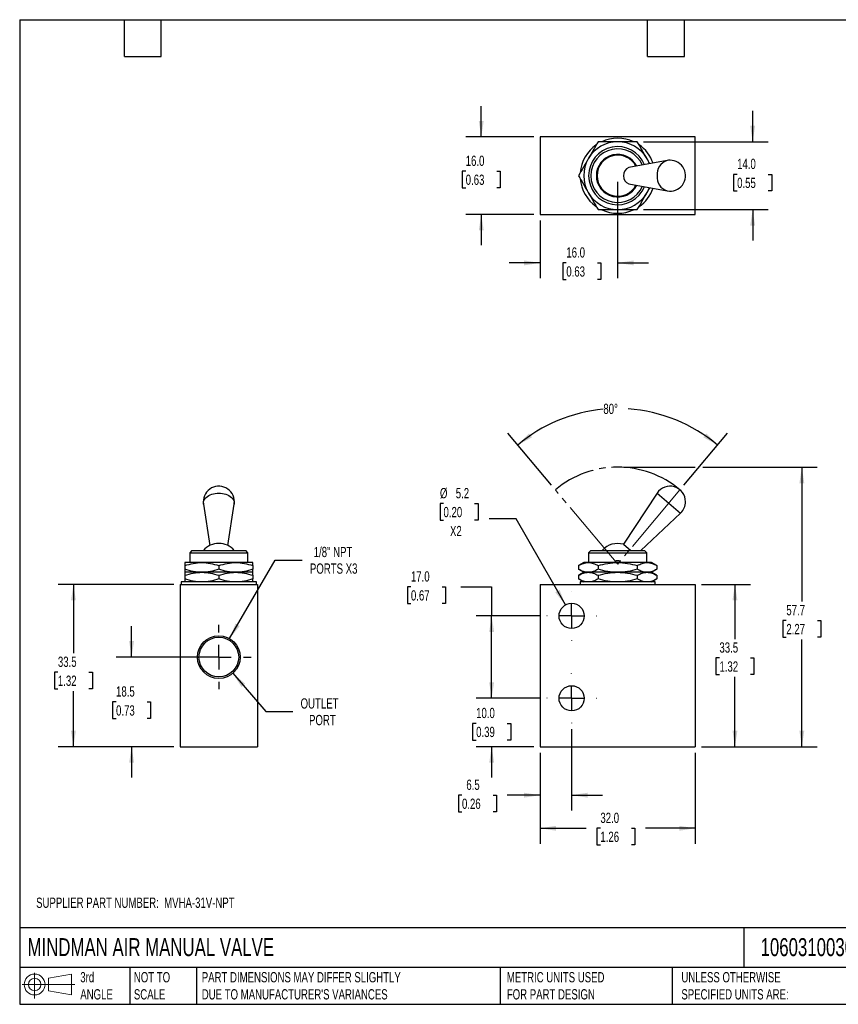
# Model space of a CAD drawing. Header units: millimetres. Extents: x 6 to 273, y 6 to 210.
# Tile 1 of 2: x 6 to 175, y 6 to 210. Entities that reach past the tile are written whole.
import ezdxf

# ---------------------------------------------------------------- set-up
doc = ezdxf.new("R2010")
doc.units = ezdxf.units.MM
doc.linetypes.add('SLD-Center', pattern=[19.05, 15.24, -1.27, 1.27, -1.27])
doc.linetypes.add('SLD-Solid', pattern=[0])
doc.layers.add('CENTER', color=40, linetype='SLD-Center')
doc.layers.add('SLD-DEFPOINTS', color=7, linetype='Continuous')
doc.layers.add('DIMENSIONS', color=140, linetype='SLD-Solid', lineweight=25)
doc.layers.add('TEXT', color=140, linetype='SLD-Solid', lineweight=25)
doc.styles.add('SLDTEXTSTYLE0', font='TXT', dxfattribs={"width": 0.7})
doc.dimstyles.new('SLDDIMSTYLE0', dxfattribs={"dimtxt": 2.158008, "dimasz": 3.302, "dimexe": 0, "dimexo": 0.0625, "dimgap": 0.539502, "dimtad": 0, "dimtih": 1, "dimtoh": 1, "dimdec": 4, "dimzin": 12, "dimdsep": 46, "dimtxsty": 'SLDTEXTSTYLE0', "dimsah": 1, "dimcen": 0.09, "dimadec": 0, "dimazin": 3, "dimtfac": 1, "dimtdec": 0, "dimtofl": 0, "dimtmove": 0, "dimatfit": 3, "dimfxl": 0, "dimfrac": 2, "dimtolj": 1, "dimtzin": 12, "dimarcsym": 0})
doc.dimstyles.new('SLDDIMSTYLE1', dxfattribs={"dimtxt": 2.158008, "dimasz": 3.302, "dimexe": 0, "dimexo": 0.0625, "dimgap": 0.539502, "dimtad": 0, "dimtih": 1, "dimtoh": 1, "dimdec": 1, "dimrnd": 1e-09, "dimzin": 12, "dimdsep": 46, "dimtxsty": 'SLDTEXTSTYLE0', "dimsah": 1, "dimcen": 0.09, "dimadec": 0, "dimazin": 3, "dimtfac": 1, "dimtdec": 1, "dimtofl": 0, "dimtmove": 0, "dimatfit": 3, "dimfxl": 0, "dimfrac": 2, "dimtolj": 1, "dimtzin": 12, "dimarcsym": 0})
doc.dimstyles.new('SLDDIMSTYLE2', dxfattribs={"dimtxt": 2.158008, "dimasz": 3.302, "dimexe": 0, "dimexo": 0.0625, "dimgap": 0.539502, "dimtad": 0, "dimtih": 1, "dimtoh": 1, "dimdec": 1, "dimrnd": 1e-09, "dimzin": 4, "dimdsep": 46, "dimtxsty": 'SLDTEXTSTYLE0', "dimsah": 1, "dimcen": 0.09, "dimadec": 0, "dimazin": 1, "dimtfac": 1, "dimtdec": 1, "dimtofl": 0, "dimtmove": 0, "dimatfit": 3, "dimfxl": 0, "dimfrac": 2, "dimtolj": 1, "dimtzin": 12, "dimarcsym": 0})
doc.dimstyles.new('SLDDIMSTYLE3', dxfattribs={"dimtxt": 2.158008, "dimasz": 3.302, "dimexe": 0, "dimexo": 0.0625, "dimgap": 0.539502, "dimtad": 0, "dimtih": 1, "dimtoh": 1, "dimdec": 1, "dimrnd": 1e-09, "dimzin": 12, "dimdsep": 46, "dimtxsty": 'SLDTEXTSTYLE0', "dimsah": 1, "dimcen": 0.09, "dimadec": 0, "dimazin": 3, "dimtfac": 1, "dimtdec": 1, "dimtmove": 0, "dimatfit": 0, "dimfxl": 0, "dimfrac": 2, "dimtolj": 1, "dimtzin": 12, "dimarcsym": 0})
doc.dimstyles.new('SLDDIMSTYLE4', dxfattribs={"dimtxt": 2.158008, "dimasz": 3.302, "dimexe": 0, "dimexo": 0.0625, "dimgap": 0.539502, "dimtad": 0, "dimtih": 1, "dimtoh": 1, "dimdec": 1, "dimrnd": 1e-09, "dimzin": 4, "dimdsep": 46, "dimtxsty": 'SLDTEXTSTYLE0', "dimsah": 1, "dimcen": 0.09, "dimadec": 0, "dimazin": 1, "dimtfac": 1, "dimtdec": 1, "dimtmove": 0, "dimatfit": 0, "dimfxl": 0, "dimfrac": 2, "dimtolj": 1, "dimtzin": 12, "dimarcsym": 0})
doc.dimstyles.new('SLDDIMSTYLE5', dxfattribs={"dimtxt": 2.158008, "dimasz": 3.302, "dimexe": 0, "dimexo": 0.0625, "dimgap": 0.539502, "dimtad": 0, "dimtih": 1, "dimtoh": 1, "dimdec": 1, "dimrnd": 1e-09, "dimzin": 12, "dimdsep": 46, "dimtxsty": 'SLDTEXTSTYLE0', "dimsah": 1, "dimcen": 0, "dimadec": 0, "dimazin": 3, "dimtfac": 1, "dimtdec": 1, "dimtofl": 0, "dimtmove": 0, "dimatfit": 3, "dimfxl": 0, "dimfrac": 2, "dimtolj": 1, "dimtzin": 12, "dimarcsym": 0})
doc.dimstyles.new('SLDDIMSTYLE6', dxfattribs={"dimtxt": 2.158008, "dimasz": 3.302, "dimexe": 0, "dimexo": 0.0625, "dimgap": 0.539502, "dimtad": 0, "dimtih": 1, "dimtoh": 1, "dimdec": 1, "dimrnd": 1e-09, "dimzin": 12, "dimdsep": 46, "dimtxsty": 'SLDTEXTSTYLE0', "dimsah": 1, "dimcen": 0, "dimadec": 0, "dimazin": 3, "dimtfac": 1, "dimtdec": 1, "dimtofl": 0, "dimtmove": 0, "dimatfit": 3, "dimfxl": 0, "dimfrac": 2, "dimtolj": 1, "dimtzin": 12, "dimarcsym": 0})

# ---------------------------------------------------------------- blocks, each defined once
blk = doc.blocks.new('Block11')
at = {"color": 7, "linetype": 'SLD-Solid', "lineweight": 18}
for p, q in [((2.59, 5.31), (2.59, 0)), ((5.48, 4.17), (10.18, 5.03)), ((5.48, 1.6), (5.48, 4.17)), ((10.18, 5.03), (10.18, 0.73)), ((0, 2.88), (10.87, 2.88)), ((5.48, 1.6), (10.18, 0.73))]:
    blk.add_line(p, q, dxfattribs=at)
for radius in [2.15, 1.29]:
    blk.add_circle((2.59, 2.88), radius, dxfattribs=at)
blk = doc.blocks.new('Block12')
at = {"layer": 'SLD-DEFPOINTS'}
blk.add_blockref('Block11', (0, 0), dxfattribs=at)
blk = doc.blocks.new('_D')
at = {"layer": 'DIMENSIONS'}
for p, q in [((116.05, 113.5), (107.07, 124.21)), ((143.4, 113.5), (152.38, 124.21))]:
    blk.add_line(p, q, dxfattribs=at)
for start, end in [(95.2924, 130), (50, 86.1367)]:
    blk.add_arc((129.72, 97.21), 32.07, start, end, dxfattribs=at)
for points in [[(109.11, 121.77), (112.05, 123.36), (111.44, 124.17)], [(150.34, 121.77), (148.01, 124.17), (147.4, 123.36)]]:
    blk.add_solid(points, dxfattribs=at)
at = {"layer": 'DIMENSIONS', "insert": (126.77, 130.29), "char_height": 2.117, "attachment_point": 1, "style": 'SLDTEXTSTYLE0'}
blk.add_mtext('80°', dxfattribs=at)
blk = doc.blocks.new('_D_1')
at = {"layer": 'DIMENSIONS'}
for p, q in [((130.99, 117.21), (145.74, 117.21)), ((147.27, 117.21), (170.9, 117.21)), ((167.72, 117.21), (167.72, 89.46)), ((164.52, 85.55), (163.79, 85.55)), ((163.79, 85.55), (163.79, 82.12)), ((170.93, 85.55), (171.66, 85.55)), ((171.66, 85.55), (171.66, 82.12)), ((163.79, 82.12), (164.52, 82.12)), ((167.72, 59.51), (167.72, 81.63)), ((171.66, 82.12), (170.93, 82.12)), ((146.99, 59.51), (170.9, 59.51))]:
    blk.add_line(p, q, dxfattribs=at)
for points in [[(167.72, 117.21), (167.22, 113.9), (168.23, 113.9)], [(167.72, 59.51), (168.23, 62.81), (167.22, 62.81)]]:
    blk.add_solid(points, dxfattribs=at)
at = {"layer": 'DIMENSIONS', "char_height": 2.117, "attachment_point": 1, "style": 'SLDTEXTSTYLE0'}
for s, insert in [('57.7', (164.52, 88.76)), ('2.27', (164.52, 84.85))]:
    blk.add_mtext(s, dxfattribs=dict(at, insert=insert))
blk = doc.blocks.new('_D_2')
at = {"layer": 'DIMENSIONS'}
for p, q in [((113.72, 58.24), (113.72, 39.5)), ((145.72, 58.24), (145.72, 39.5)), ((113.72, 42.68), (123.23, 42.68)), ((126.16, 42.68), (125.43, 42.68)), ((125.43, 42.68), (125.43, 39.25)), ((132.57, 42.68), (133.29, 42.68)), ((133.29, 42.68), (133.29, 39.25)), ((145.72, 42.68), (135.49, 42.68)), ((125.43, 39.25), (126.16, 39.25)), ((133.29, 39.25), (132.57, 39.25))]:
    blk.add_line(p, q, dxfattribs=at)
for points in [[(113.72, 42.68), (117.03, 42.17), (117.03, 43.19)], [(145.72, 42.68), (142.42, 43.19), (142.42, 42.17)]]:
    blk.add_solid(points, dxfattribs=at)
at = {"layer": 'DIMENSIONS', "char_height": 2.117, "attachment_point": 1, "style": 'SLDTEXTSTYLE0'}
for s, insert in [('32.0', (126.16, 45.89)), ('1.26', (126.16, 41.98))]:
    blk.add_mtext(s, dxfattribs=dict(at, insert=insert))
blk = doc.blocks.new('_D_3')
at = {"layer": 'DIMENSIONS'}
for p, q in [((120.22, 63.1), (120.22, 46.33)), ((113.72, 58.24), (113.72, 46.33)), ((97.6, 49.51), (96.88, 49.51)), ((96.88, 49.51), (96.88, 46.08)), ((104.02, 49.51), (104.74, 49.51)), ((104.74, 49.51), (104.74, 46.08)), ((113.72, 49.51), (106.94, 49.51)), ((120.22, 49.51), (126.57, 49.51)), ((96.88, 46.08), (97.6, 46.08)), ((104.74, 46.08), (104.02, 46.08))]:
    blk.add_line(p, q, dxfattribs=at)
for points in [[(113.72, 49.51), (110.42, 50.01), (110.42, 49)], [(120.22, 49.51), (123.53, 49), (123.53, 50.01)]]:
    blk.add_solid(points, dxfattribs=at)
at = {"layer": 'DIMENSIONS', "char_height": 2.117, "attachment_point": 1, "style": 'SLDTEXTSTYLE0'}
for s, insert in [('6.5', (98.5, 52.72)), ('0.26', (97.6, 48.8))]:
    blk.add_mtext(s, dxfattribs=dict(at, insert=insert))
blk = doc.blocks.new('_D_4')
at = {"layer": 'DIMENSIONS'}
for p, q in [((103.72, 69.51), (103.72, 75.86)), ((113.81, 69.51), (100.55, 69.51)), ((100.52, 64.32), (99.79, 64.32)), ((99.79, 64.32), (99.79, 60.89)), ((106.93, 64.32), (107.66, 64.32)), ((107.66, 64.32), (107.66, 60.89)), ((99.79, 60.89), (100.52, 60.89)), ((112.45, 59.51), (100.55, 59.51)), ((103.72, 59.51), (103.72, 53.16)), ((107.66, 60.89), (106.93, 60.89))]:
    blk.add_line(p, q, dxfattribs=at)
for points in [[(103.72, 69.51), (104.23, 72.81), (103.22, 72.81)], [(103.72, 59.51), (103.22, 56.2), (104.23, 56.2)]]:
    blk.add_solid(points, dxfattribs=at)
at = {"layer": 'DIMENSIONS', "char_height": 2.117, "attachment_point": 1, "style": 'SLDTEXTSTYLE0'}
for s, insert in [('10.0', (100.52, 67.53)), ('0.39', (100.52, 63.62))]:
    blk.add_mtext(s, dxfattribs=dict(at, insert=insert))
blk = doc.blocks.new('_D_5')
at = {"layer": 'DIMENSIONS'}
for p, q in [((87.07, 92.5), (86.35, 92.5)), ((86.35, 92.5), (86.35, 89.07)), ((93.48, 92.5), (94.21, 92.5)), ((94.21, 92.5), (94.21, 89.07)), ((97.37, 92.5), (103.72, 92.5)), ((103.72, 92.5), (103.72, 86.51)), ((86.35, 89.07), (87.07, 89.07)), ((94.21, 89.07), (93.48, 89.07)), ((113.81, 86.51), (100.55, 86.51)), ((103.72, 69.51), (103.72, 86.51)), ((113.81, 69.51), (100.55, 69.51))]:
    blk.add_line(p, q, dxfattribs=at)
for points in [[(103.72, 86.51), (103.22, 83.2), (104.23, 83.2)], [(103.72, 69.51), (104.23, 72.81), (103.22, 72.81)]]:
    blk.add_solid(points, dxfattribs=at)
at = {"layer": 'DIMENSIONS', "char_height": 2.117, "attachment_point": 1, "style": 'SLDTEXTSTYLE0'}
for s, insert in [('17.0', (87.07, 95.71)), ('0.67', (87.07, 91.8))]:
    blk.add_mtext(s, dxfattribs=dict(at, insert=insert))
blk = doc.blocks.new('_D_6')
at = {"layer": 'DIMENSIONS'}
for p, q in [((93.79, 109.69), (93.07, 109.69)), ((93.07, 109.69), (93.07, 106.26)), ((100.2, 109.69), (100.93, 109.69)), ((100.93, 109.69), (100.93, 106.26)), ((93.07, 106.26), (93.79, 106.26)), ((100.93, 106.26), (100.2, 106.26)), ((108.8, 106.56), (103.24, 106.56)), ((118.94, 88.76), (108.8, 106.56))]:
    blk.add_line(p, q, dxfattribs=at)
blk.add_solid([(118.94, 88.76), (117.74, 91.89), (116.86, 91.38)], dxfattribs=at)
at = {"layer": 'DIMENSIONS', "char_height": 2.117, "attachment_point": 1, "style": 'SLDTEXTSTYLE0'}
for s, insert in [('%%c', (93.06, 112.9)), ('5.2', (96.32, 112.9)), ('0.20', (93.79, 108.99)), ('X2', (95.13, 105.08))]:
    blk.add_mtext(s, dxfattribs=dict(at, insert=insert))
blk = doc.blocks.new('_D_7')
at = {"layer": 'DIMENSIONS'}
for p, q in [((146.99, 93.01), (157.1, 93.01)), ((153.92, 93.01), (153.92, 81.74)), ((150.72, 77.83), (149.99, 77.83)), ((149.99, 77.83), (149.99, 74.4)), ((157.13, 77.83), (157.85, 77.83)), ((157.85, 77.83), (157.85, 74.4)), ((149.99, 74.4), (150.72, 74.4)), ((153.92, 59.51), (153.92, 73.91)), ((157.85, 74.4), (157.13, 74.4)), ((146.99, 59.51), (157.1, 59.51))]:
    blk.add_line(p, q, dxfattribs=at)
for points in [[(153.92, 93.01), (153.41, 89.7), (154.43, 89.7)], [(153.92, 59.51), (154.43, 62.81), (153.41, 62.81)]]:
    blk.add_solid(points, dxfattribs=at)
at = {"layer": 'DIMENSIONS', "char_height": 2.117, "attachment_point": 1, "style": 'SLDTEXTSTYLE0'}
for s, insert in [('33.5', (150.72, 81.04)), ('1.32', (150.72, 77.12))]:
    blk.add_mtext(s, dxfattribs=dict(at, insert=insert))
blk = doc.blocks.new('SW_CENTERMARKSYMBOL_0')
at = {"layer": 'CENTER', "color": 0}
for p, q in [((0, 5.08), (0, 5.14)), ((0, 0), (0, 2.54)), ((-5.08, 0), (-5.14, 0)), ((0, 0), (-2.54, 0)), ((0, 0), (0, -2.54)), ((0, 0), (2.54, 0)), ((5.08, 0), (5.14, 0)), ((0, -5.08), (0, -5.14))]:
    blk.add_line(p, q, dxfattribs=at)
blk = doc.blocks.new('SW_CENTERMARKSYMBOL_1')
at = {"layer": 'CENTER', "color": 0}
for p, q in [((0, 5.08), (0, 5.14)), ((0, 0), (0, 2.54)), ((-5.08, 0), (-5.14, 0)), ((0, 0), (-2.54, 0)), ((0, 0), (0, -2.54)), ((0, 0), (2.54, 0)), ((5.08, 0), (5.14, 0)), ((0, -5.08), (0, -5.14))]:
    blk.add_line(p, q, dxfattribs=at)
blk = doc.blocks.new('_D_14')
at = {"layer": 'DIMENSIONS'}
for p, q in [((101.58, 185.36), (101.58, 191.71)), ((112.45, 185.36), (98.4, 185.36)), ((98.37, 178.28), (97.65, 178.28)), ((97.65, 178.28), (97.65, 174.85)), ((104.79, 178.28), (105.51, 178.28)), ((105.51, 178.28), (105.51, 174.85)), ((97.65, 174.85), (98.37, 174.85)), ((105.51, 174.85), (104.79, 174.85)), ((112.45, 169.36), (98.4, 169.36)), ((101.58, 169.36), (101.58, 163.01))]:
    blk.add_line(p, q, dxfattribs=at)
for points in [[(101.58, 185.36), (102.09, 188.66), (101.07, 188.66)], [(101.58, 169.36), (101.07, 166.05), (102.09, 166.05)]]:
    blk.add_solid(points, dxfattribs=at)
at = {"layer": 'DIMENSIONS', "char_height": 2.117, "attachment_point": 1, "style": 'SLDTEXTSTYLE0'}
for s, insert in [('16.0', (98.37, 181.49)), ('0.63', (98.37, 177.58))]:
    blk.add_mtext(s, dxfattribs=dict(at, insert=insert))
blk = doc.blocks.new('_D_15')
at = {"layer": 'DIMENSIONS'}
for p, q in [((129.72, 176.09), (129.72, 156.18)), ((113.72, 168.09), (113.72, 156.18)), ((113.72, 159.36), (107.37, 159.36)), ((119.13, 159.36), (118.4, 159.36)), ((118.4, 159.36), (118.4, 155.93)), ((125.54, 159.36), (126.26, 159.36)), ((126.26, 159.36), (126.26, 155.93)), ((129.72, 159.36), (136.07, 159.36)), ((118.4, 155.93), (119.13, 155.93)), ((126.26, 155.93), (125.54, 155.93))]:
    blk.add_line(p, q, dxfattribs=at)
for points in [[(113.72, 159.36), (110.42, 159.86), (110.42, 158.85)], [(129.72, 159.36), (133.03, 158.85), (133.03, 159.86)]]:
    blk.add_solid(points, dxfattribs=at)
at = {"layer": 'DIMENSIONS', "char_height": 2.117, "attachment_point": 1, "style": 'SLDTEXTSTYLE0'}
for s, insert in [('16.0', (119.13, 162.57)), ('0.63', (119.13, 158.65))]:
    blk.add_mtext(s, dxfattribs=dict(at, insert=insert))
blk = doc.blocks.new('_D_16')
at = {"layer": 'DIMENSIONS'}
for p, q in [((157.58, 184.36), (157.58, 190.71)), ((135.04, 184.36), (160.75, 184.36)), ((154.37, 177.63), (153.64, 177.63)), ((153.64, 177.63), (153.64, 174.2)), ((160.78, 177.63), (161.51, 177.63)), ((161.51, 177.63), (161.51, 174.2)), ((153.64, 174.2), (154.37, 174.2)), ((161.51, 174.2), (160.78, 174.2)), ((135.04, 170.36), (160.75, 170.36)), ((157.58, 170.36), (157.58, 164.01))]:
    blk.add_line(p, q, dxfattribs=at)
for points in [[(157.58, 184.36), (158.08, 187.66), (157.07, 187.66)], [(157.58, 170.36), (157.07, 167.05), (158.08, 167.05)]]:
    blk.add_solid(points, dxfattribs=at)
at = {"layer": 'DIMENSIONS', "char_height": 2.117, "attachment_point": 1, "style": 'SLDTEXTSTYLE0'}
for s, insert in [('14.0', (154.37, 180.85)), ('0.55', (154.37, 176.93))]:
    blk.add_mtext(s, dxfattribs=dict(at, insert=insert))
blk = doc.blocks.new('_D_17')
at = {"layer": 'DIMENSIONS'}
for p, q in [((50.32, 74.67), (57.15, 66.77)), ((57.15, 66.77), (62.71, 66.77))]:
    blk.add_line(p, q, dxfattribs=at)
blk.add_solid([(50.32, 74.67), (52.1, 71.84), (52.86, 72.51)], dxfattribs=at)
at = {"layer": 'DIMENSIONS', "char_height": 2.117, "attachment_point": 1, "style": 'SLDTEXTSTYLE0'}
for s, insert in [('OUTLET', (64.3, 69.5)), ('PORT', (66.05, 66.07))]:
    blk.add_mtext(s, dxfattribs=dict(at, insert=insert))
blk = doc.blocks.new('_D_18')
at = {"layer": 'DIMENSIONS'}
for p, q in [((29.44, 78.01), (29.44, 84.36)), ((46.17, 78.01), (26.26, 78.01)), ((26.23, 68.76), (25.5, 68.76)), ((25.5, 68.76), (25.5, 65.33)), ((32.64, 68.76), (33.37, 68.76)), ((33.37, 68.76), (33.37, 65.33)), ((25.5, 65.33), (26.23, 65.33)), ((33.37, 65.33), (32.64, 65.33)), ((38.17, 59.51), (26.26, 59.51)), ((29.44, 59.51), (29.44, 53.16))]:
    blk.add_line(p, q, dxfattribs=at)
for points in [[(29.44, 78.01), (29.94, 81.31), (28.93, 81.31)], [(29.44, 59.51), (28.93, 56.2), (29.94, 56.2)]]:
    blk.add_solid(points, dxfattribs=at)
at = {"layer": 'DIMENSIONS', "char_height": 2.117, "attachment_point": 1, "style": 'SLDTEXTSTYLE0'}
for s, insert in [('18.5', (26.23, 71.97)), ('0.73', (26.23, 68.05))]:
    blk.add_mtext(s, dxfattribs=dict(at, insert=insert))
blk = doc.blocks.new('_D_19')
at = {"layer": 'DIMENSIONS'}
for p, q in [((49.65, 81.82), (59.09, 98.04)), ((59.09, 98.04), (64.64, 98.04))]:
    blk.add_line(p, q, dxfattribs=at)
blk.add_solid([(49.65, 81.82), (51.75, 84.41), (50.87, 84.93)], dxfattribs=at)
at = {"layer": 'DIMENSIONS', "char_height": 2.117, "attachment_point": 1, "style": 'SLDTEXTSTYLE0'}
for s, insert in [('1/8" NPT', (67.01, 100.76)), ('PORTS X3', (66.23, 97.33))]:
    blk.add_mtext(s, dxfattribs=dict(at, insert=insert))
blk = doc.blocks.new('_D_20')
at = {"layer": 'DIMENSIONS'}
for p, q in [((38.17, 93.01), (14.26, 93.01)), ((17.44, 93.01), (17.44, 78.8)), ((14.23, 74.89), (13.5, 74.89)), ((13.5, 74.89), (13.5, 71.46)), ((20.64, 74.89), (21.37, 74.89)), ((21.37, 74.89), (21.37, 71.46)), ((13.5, 71.46), (14.23, 71.46)), ((21.37, 71.46), (20.64, 71.46)), ((17.44, 59.51), (17.44, 70.98)), ((38.17, 59.51), (14.26, 59.51))]:
    blk.add_line(p, q, dxfattribs=at)
for points in [[(17.44, 93.01), (16.93, 89.7), (17.94, 89.7)], [(17.44, 59.51), (17.94, 62.81), (16.93, 62.81)]]:
    blk.add_solid(points, dxfattribs=at)
at = {"layer": 'DIMENSIONS', "char_height": 2.117, "attachment_point": 1, "style": 'SLDTEXTSTYLE0'}
for s, insert in [('33.5', (14.23, 78.1)), ('1.32', (14.23, 74.19))]:
    blk.add_mtext(s, dxfattribs=dict(at, insert=insert))
blk = doc.blocks.new('SW_CENTERMARKSYMBOL_4')
at = {"layer": 'CENTER', "color": 0}
for p, q in [((0, 5.08), (0, 6.64)), ((0, 0), (0, 2.54)), ((-5.08, 0), (-6.64, 0)), ((0, 0), (-2.54, 0)), ((0, 0), (0, -2.54)), ((0, 0), (2.54, 0)), ((5.08, 0), (6.64, 0)), ((0, -5.08), (0, -6.64))]:
    blk.add_line(p, q, dxfattribs=at)

msp = doc.modelspace()

# ---------------------------------------------------------------- linework, layer by layer
for p, q in [((113.72433, 185.35568), (113.72433, 169.35568)), ((145.72433, 185.35568), (113.72433, 185.35568)), ((145.72433, 169.35568), (145.72433, 185.35568)), ((139.93546, 180.50125), (132.04789, 179.02757)), ((132.04789, 175.68378), (139.93546, 174.21011)), ((113.72433, 169.35568), (145.72433, 169.35568)), ((137.84613, 111.82842), (130.9374, 101.27892)), ((137.84613, 111.82842), (142.71453, 107.74334)), ((44.27416, 109.58213), (45.60621, 101.04168)), ((49.26566, 101.04168), (50.59771, 109.58213)), ((134.48065, 100.00572), (142.71453, 107.74334)), ((41.89594, 100.00572), (41.43594, 99.54572)), ((41.89594, 100.00572), (47.43594, 100.00572)), ((47.43594, 100.00572), (52.97594, 100.00572)), ((53.43594, 99.54572), (52.97594, 100.00572)), ((124.18433, 100.00572), (123.72433, 99.54572)), ((124.18433, 100.00572), (135.26433, 100.00572)), ((130.9374, 101.27892), (132.45474, 100.00572)), ((135.72433, 99.54572), (135.26433, 100.00572)), ((41.43594, 99.54572), (41.43594, 97.94533)), ((41.43594, 99.54572), (47.43594, 99.54572)), ((47.43594, 99.54572), (53.43594, 99.54572)), ((53.43594, 97.94533), (53.43594, 99.54572)), ((123.72433, 99.54572), (123.72433, 97.50572)), ((123.72433, 99.54572), (135.72433, 99.54572)), ((135.72433, 97.50572), (135.72433, 99.54572)), ((43.93594, 97.50572), (40.43594, 97.50572)), ((40.43594, 96.8805), (40.43594, 96.13093)), ((43.93594, 95.50572), (40.43594, 95.50572)), ((50.93594, 97.50572), (43.93594, 97.50572)), ((50.93594, 95.50572), (43.93594, 95.50572)), ((47.43594, 96.8805), (47.43594, 96.13093)), ((54.43594, 97.50572), (50.93594, 97.50572)), ((54.43594, 95.50572), (50.93594, 95.50572)), ((54.43594, 96.8805), (54.43594, 96.13093)), ((122.72433, 97.50572), (121.64142, 96.8805)), ((121.64142, 96.8805), (121.64142, 96.13093)), ((121.64142, 96.13093), (122.72433, 95.50572)), ((122.72433, 95.50572), (121.64142, 94.8805)), ((123.66215, 97.50572), (122.72433, 97.50572)), ((123.66215, 95.50572), (122.72433, 95.50572)), ((129.72433, 97.50572), (123.66215, 97.50572)), ((129.72433, 95.50572), (123.66215, 95.50572)), ((125.68287, 96.8805), (125.68287, 96.13093)), ((135.7865, 97.50572), (129.72433, 97.50572)), ((135.7865, 95.50572), (129.72433, 95.50572)), ((133.76578, 96.8805), (133.76578, 96.13093)), ((136.72433, 97.50572), (135.7865, 97.50572)), ((136.72433, 95.50572), (135.7865, 95.50572)), ((137.80723, 96.8805), (136.72433, 97.50572)), ((136.72433, 95.50572), (137.80723, 96.13093)), ((137.80723, 94.8805), (136.72433, 95.50572)), ((137.80723, 96.8805), (137.80723, 96.13093)), ((39.68594, 93.50572), (39.68594, 93.00572)), ((55.18594, 93.50572), (39.68594, 93.50572)), ((40.43594, 94.8805), (40.43594, 94.13093)), ((47.43594, 94.8805), (47.43594, 94.13093)), ((54.43594, 94.8805), (54.43594, 94.13093)), ((55.18594, 93.00572), (55.18594, 93.50572)), ((121.64142, 94.8805), (121.64142, 94.13093)), ((121.64142, 94.13093), (122.72433, 93.50572)), ((121.97433, 93.50572), (121.97433, 93.00572)), ((137.47433, 93.50572), (121.97433, 93.50572)), ((125.68287, 94.8805), (125.68287, 94.13093)), ((133.76578, 94.8805), (133.76578, 94.13093)), ((136.72433, 93.50572), (137.80723, 94.13093)), ((137.47433, 93.00572), (137.47433, 93.50572)), ((137.80723, 94.8805), (137.80723, 94.13093)), ((39.43594, 93.00572), (39.43594, 59.50572)), ((39.43594, 93.00572), (55.43594, 93.00572)), ((55.43594, 93.00572), (55.43594, 59.50572)), ((113.72433, 93.00572), (113.72433, 59.50572)), ((113.72433, 93.00572), (145.72433, 93.00572)), ((145.72433, 93.00572), (145.72433, 59.50572)), ((39.43594, 59.50572), (55.43594, 59.50572)), ((113.72433, 59.50572), (145.72433, 59.50572))]:
    msp.add_line(p, q)
at = {"color": 7, "linetype": 'SLD-Center', "lineweight": 18}
for p, q in [((129.72433, 97.20572), (116.86857, 112.52661)), ((142.58008, 112.52661), (129.72433, 97.20572))]:
    msp.add_line(p, q, dxfattribs=at)
at = {"flags": 128}
for points in [[(44.27416, 109.58213), (44.27087, 109.60451), (44.25971, 109.84641), (44.29314, 110.08745), (44.37069, 110.32427), (44.49127, 110.55352), (44.65318, 110.772), (44.85416, 110.97664), (45.09138, 111.16456), (45.36152, 111.33312), (45.66077, 111.47997), (45.98494, 111.60304), (46.32948, 111.70059), (46.68956, 111.77127), (47.06011, 111.81408), (47.43594, 111.82842)], [(47.43594, 111.82842), (47.81177, 111.81408), (48.18232, 111.77127), (48.54239, 111.70059), (48.88693, 111.60304), (49.21111, 111.47997), (49.51036, 111.33312), (49.78049, 111.16456), (50.01772, 110.97664), (50.21869, 110.772), (50.38061, 110.55352), (50.50119, 110.32427), (50.57874, 110.08745), (50.61217, 109.84641), (50.60101, 109.60451), (50.59771, 109.58213)]]:
    msp.add_lwpolyline(points, dxfattribs=at)
for centre, radius in [((120.22433, 86.50572), 2.6), ((47.43594, 78.00572), 4.40788), ((47.43594, 78.00572), 4.09568), ((120.22433, 69.50572), 2.6)]:
    msp.add_circle(centre, radius)
for centre, radius, start, end in [((129.72433, 177.35568), 7.75, 64.7625695, 115.1061083), ((129.72433, 177.35568), 7.75, 124.8095816, 175.0830726), ((129.72433, 177.35568), 7, 90, 150), ((129.72433, 177.35568), 6, 22.2828013, 180), ((129.72433, 177.35568), 5.54, 23.2698202, 180), ((129.72433, 177.35568), 7, 30, 90), ((129.72433, 177.35568), 7.75, 19.615421, 55.1407698), ((129.72433, 177.35568), 7, 150, 210), ((129.72433, 177.35568), 4.4, 26.6358894, 333.3641106), ((129.72433, 177.35568), 4.2394, 27.2614525, 332.7385475), ((129.72433, 177.35568), 7, 20.5926682, 30), ((132.53701, 177.49795), 1.60592, 107.7322289, 185.0826347), ((140.83462, 177.63735), 3.00173, 107.4305233, 185.3843403), ((140.52316, 177.35568), 3.2, 259.4171645, 90), ((140.52316, 177.35568), 3.2, 90, 100.5828355), ((129.72433, 177.35568), 6, 180, 337.7171987), ((129.72433, 177.35568), 5.54, 180, 336.7301798), ((132.51818, 177.2009), 1.58834, 174.4079072, 252.7772292), ((140.80915, 177.05708), 2.97802, 174.2455359, 252.9396005), ((129.72433, 177.35568), 7.75, 184.8496474, 235.0709027), ((129.72433, 177.35568), 7.75, 304.9071414, 340.384579), ((129.72433, 177.35568), 7, 330, 339.4073318), ((129.72433, 177.35568), 7, 210, 270), ((129.72433, 177.35568), 7, 270, 330), ((129.72433, 177.35568), 7.75, 244.8823256, 295.0688989), ((47.43594, 110.07527), 3.2, 0, 188.8649752), ((140.52316, 110.07527), 3.2, 0, 146.7797124), ((47.43594, 110.07527), 3.2, 351.1350248, 0), ((140.52316, 110.07527), 3.2, 313.2202876, 0), ((47.43594, 97.20572), 4.25, 41.2102101, 138.7897899), ((129.72433, 97.20572), 4.25, 73.4155136, 138.7897899)]:
    msp.add_arc(centre, radius, start, end)
for points, knots in [([(125.68287, 184.35568), (125.35277, 183.78392), (125.02008, 183.20768), (124.34722, 182.04226), (124.007, 181.45297), (123.66215, 180.85568)], [0, 0, 0, 0, 0.5, 0.5, 1, 1, 1, 1]), ([(129.72433, 184.35568), (129.03463, 184.35568), (128.35418, 184.35568), (127.00847, 184.35568), (126.34309, 184.35568), (125.68287, 184.35568)], [0, 0, 0, 0, 0.5, 0.5, 1, 1, 1, 1]), ([(133.76578, 184.35568), (133.10557, 184.35568), (132.44019, 184.35568), (131.09447, 184.35568), (130.41402, 184.35568), (129.72433, 184.35568)], [0, 0, 0, 0, 0.5, 0.5, 1, 1, 1, 1]), ([(135.7865, 180.85568), (135.44166, 181.45297), (135.10143, 182.04226), (134.42857, 183.20768), (134.09588, 183.78392), (133.76578, 184.35568)], [0, 0, 0, 0, 0.5, 0.5, 1, 1, 1, 1]), ([(123.66215, 180.85568), (123.3173, 180.25838), (122.97708, 179.6691), (122.30422, 178.50367), (121.97153, 177.92744), (121.64142, 177.35568)], [0, 0, 0, 0, 0.5, 0.5, 1, 1, 1, 1]), ([(136.37518, 179.83606), (136.35188, 179.87641), (136.1569, 180.21412), (135.95994, 180.55528), (135.7865, 180.85568)], [0, 0, 0, 0, 0.119487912, 1, 1, 1, 1]), ([(121.64142, 177.35568), (121.97153, 176.78392), (122.30422, 176.20768), (122.97708, 175.04226), (123.3173, 174.45297), (123.66215, 173.85568)], [0, 0, 0, 0, 0.5, 0.5, 1, 1, 1, 1]), ([(135.7865, 173.85568), (135.95537, 174.14815), (136.15232, 174.48929), (136.34736, 174.82711), (136.37518, 174.87529)], [0, 0, 0, 0, 0.857372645, 1, 1, 1, 1]), ([(123.66215, 173.85568), (124.007, 173.25838), (124.34722, 172.6691), (125.02008, 171.50367), (125.35277, 170.92744), (125.68287, 170.35568)], [0, 0, 0, 0, 0.5, 0.5, 1, 1, 1, 1]), ([(133.76578, 170.35568), (134.09588, 170.92744), (134.42857, 171.50367), (135.10143, 172.6691), (135.44166, 173.25838), (135.7865, 173.85568)], [0, 0, 0, 0, 0.5, 0.5, 1, 1, 1, 1]), ([(125.68287, 170.35568), (126.34309, 170.35568), (127.00847, 170.35568), (128.35418, 170.35568), (129.03463, 170.35568), (129.72433, 170.35568)], [0, 0, 0, 0, 0.5, 0.5, 1, 1, 1, 1]), ([(129.72433, 170.35568), (130.41402, 170.35568), (131.09447, 170.35568), (132.44019, 170.35568), (133.10557, 170.35568), (133.76578, 170.35568)], [0, 0, 0, 0, 0.5, 0.5, 1, 1, 1, 1]), ([(41.43723, 97.94533), (41.43706, 97.94676), (41.43659, 97.9507), (41.44706, 97.8639), (41.46285, 97.71172), (41.47141, 97.57165), (41.47544, 97.50572)], [0, 0, 0, 0, 0.1639298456, 0.4524202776, 0.7422268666, 1, 1, 1, 1]), ([(53.39643, 97.50572), (53.40108, 97.58004), (53.41039, 97.72867), (53.42655, 97.87882), (53.43593, 97.95582), (53.43495, 97.94776), (53.43465, 97.94533)], [0, 0, 0, 0, 0.2914064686, 0.5827910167, 0.8742900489, 1, 1, 1, 1]), ([(129.03694, 97.50572), (129.09545, 97.63979), (129.19223, 97.75367), (129.43389, 97.91214), (129.57974, 97.95568), (129.86852, 97.95576), (130.01382, 97.91264), (130.25655, 97.7537), (130.3532, 97.63979), (130.41171, 97.50572)], [0, 0, 0, 0, 0.25, 0.25, 0.5, 0.5, 0.75, 0.75, 1, 1, 1, 1]), ([(40.43594, 96.8805), (41.0077, 97.07109), (41.58393, 97.22827), (42.74936, 97.44595), (43.33864, 97.50572), (43.93594, 97.50572)], [0, 0, 0, 0, 0.5, 0.5, 1, 1, 1, 1]), ([(40.43594, 97.50572), (40.43594, 97.50572), (40.43594, 97.44595), (40.43594, 97.22827), (40.43594, 97.07109), (40.43594, 96.8805)], [0, 0, 0, 0, 0.5, 0.5, 1, 1, 1, 1]), ([(43.93594, 95.50572), (43.33864, 95.50572), (42.74936, 95.56549), (41.58393, 95.78317), (41.0077, 95.94035), (40.43594, 96.13093)], [0, 0, 0, 0, 0.5, 0.5, 1, 1, 1, 1]), ([(40.43594, 96.13093), (40.43594, 95.94035), (40.43594, 95.78317), (40.43594, 95.56549), (40.43594, 95.50572), (40.43594, 95.50572)], [0, 0, 0, 0, 0.5, 0.5, 1, 1, 1, 1]), ([(40.43594, 94.8805), (41.0077, 95.07109), (41.58393, 95.22827), (42.74936, 95.44595), (43.33864, 95.50572), (43.93594, 95.50572)], [0, 0, 0, 0, 0.5, 0.5, 1, 1, 1, 1]), ([(40.43594, 95.50572), (40.43594, 95.50572), (40.43594, 95.44595), (40.43594, 95.22827), (40.43594, 95.07109), (40.43594, 94.8805)], [0, 0, 0, 0, 0.5, 0.5, 1, 1, 1, 1]), ([(43.93594, 97.50572), (44.53323, 97.50572), (45.12252, 97.44595), (46.28794, 97.22827), (46.86418, 97.07109), (47.43594, 96.8805)], [0, 0, 0, 0, 0.5, 0.5, 1, 1, 1, 1]), ([(47.43594, 96.13093), (46.86418, 95.94035), (46.28794, 95.78317), (45.12252, 95.56549), (44.53323, 95.50572), (43.93594, 95.50572)], [0, 0, 0, 0, 0.5, 0.5, 1, 1, 1, 1]), ([(43.93594, 95.50572), (44.53323, 95.50572), (45.12252, 95.44595), (46.28794, 95.22827), (46.86418, 95.07109), (47.43594, 94.8805)], [0, 0, 0, 0, 0.5, 0.5, 1, 1, 1, 1]), ([(47.43594, 96.8805), (48.0077, 97.07109), (48.58393, 97.22827), (49.74936, 97.44595), (50.33864, 97.50572), (50.93594, 97.50572)], [0, 0, 0, 0, 0.5, 0.5, 1, 1, 1, 1]), ([(50.93594, 95.50572), (50.33864, 95.50572), (49.74936, 95.56549), (48.58393, 95.78317), (48.0077, 95.94035), (47.43594, 96.13093)], [0, 0, 0, 0, 0.5, 0.5, 1, 1, 1, 1]), ([(47.43594, 94.8805), (48.0077, 95.07109), (48.58393, 95.22827), (49.74936, 95.44595), (50.33864, 95.50572), (50.93594, 95.50572)], [0, 0, 0, 0, 0.5, 0.5, 1, 1, 1, 1]), ([(50.93594, 97.50572), (51.53323, 97.50572), (52.12252, 97.44595), (53.28794, 97.22827), (53.86418, 97.07109), (54.43594, 96.8805)], [0, 0, 0, 0, 0.5, 0.5, 1, 1, 1, 1]), ([(54.43594, 96.13093), (53.86418, 95.94035), (53.28794, 95.78317), (52.12252, 95.56549), (51.53323, 95.50572), (50.93594, 95.50572)], [0, 0, 0, 0, 0.5, 0.5, 1, 1, 1, 1]), ([(50.93594, 95.50572), (51.53323, 95.50572), (52.12252, 95.44595), (53.28794, 95.22827), (53.86418, 95.07109), (54.43594, 94.8805)], [0, 0, 0, 0, 0.5, 0.5, 1, 1, 1, 1]), ([(54.43594, 96.8805), (54.43594, 97.07109), (54.43594, 97.22827), (54.43594, 97.44595), (54.43594, 97.50572), (54.43594, 97.50572)], [0, 0, 0, 0, 0.5, 0.5, 1, 1, 1, 1]), ([(54.43594, 95.50572), (54.43594, 95.50572), (54.43594, 95.56549), (54.43594, 95.78317), (54.43594, 95.94035), (54.43594, 96.13093)], [0, 0, 0, 0, 0.5, 0.5, 1, 1, 1, 1]), ([(54.43594, 94.8805), (54.43594, 95.07109), (54.43594, 95.22827), (54.43594, 95.44595), (54.43594, 95.50572), (54.43594, 95.50572)], [0, 0, 0, 0, 0.5, 0.5, 1, 1, 1, 1]), ([(121.64142, 96.8805), (121.97153, 97.07109), (122.30422, 97.22827), (122.97708, 97.44595), (123.3173, 97.50572), (123.66215, 97.50572)], [0, 0, 0, 0, 0.5, 0.5, 1, 1, 1, 1]), ([(123.66215, 95.50572), (123.3173, 95.50572), (122.97708, 95.56549), (122.30422, 95.78317), (121.97153, 95.94035), (121.64142, 96.13093)], [0, 0, 0, 0, 0.5, 0.5, 1, 1, 1, 1]), ([(121.64142, 94.8805), (121.97153, 95.07109), (122.30422, 95.22827), (122.97708, 95.44595), (123.3173, 95.50572), (123.66215, 95.50572)], [0, 0, 0, 0, 0.5, 0.5, 1, 1, 1, 1]), ([(123.66215, 97.50572), (124.007, 97.50572), (124.34722, 97.44595), (125.02008, 97.22827), (125.35277, 97.07109), (125.68287, 96.8805)], [0, 0, 0, 0, 0.5, 0.5, 1, 1, 1, 1]), ([(125.68287, 96.13093), (125.35277, 95.94035), (125.02008, 95.78317), (124.34722, 95.56549), (124.007, 95.50572), (123.66215, 95.50572)], [0, 0, 0, 0, 0.5, 0.5, 1, 1, 1, 1]), ([(123.66215, 95.50572), (124.007, 95.50572), (124.34722, 95.44595), (125.02008, 95.22827), (125.35277, 95.07109), (125.68287, 94.8805)], [0, 0, 0, 0, 0.5, 0.5, 1, 1, 1, 1]), ([(125.68287, 96.8805), (126.34309, 97.07109), (127.00847, 97.22827), (128.35418, 97.44595), (129.03463, 97.50572), (129.72433, 97.50572)], [0, 0, 0, 0, 0.5, 0.5, 1, 1, 1, 1]), ([(129.72433, 95.50572), (129.03463, 95.50572), (128.35418, 95.56549), (127.00847, 95.78317), (126.34309, 95.94035), (125.68287, 96.13093)], [0, 0, 0, 0, 0.5, 0.5, 1, 1, 1, 1]), ([(125.68287, 94.8805), (126.34309, 95.07109), (127.00847, 95.22827), (128.35418, 95.44595), (129.03463, 95.50572), (129.72433, 95.50572)], [0, 0, 0, 0, 0.5, 0.5, 1, 1, 1, 1]), ([(129.72433, 97.50572), (130.41402, 97.50572), (131.09447, 97.44595), (132.44019, 97.22827), (133.10557, 97.07109), (133.76578, 96.8805)], [0, 0, 0, 0, 0.5, 0.5, 1, 1, 1, 1]), ([(133.76578, 96.13093), (133.10557, 95.94035), (132.44019, 95.78317), (131.09447, 95.56549), (130.41402, 95.50572), (129.72433, 95.50572)], [0, 0, 0, 0, 0.5, 0.5, 1, 1, 1, 1]), ([(129.72433, 95.50572), (130.41402, 95.50572), (131.09447, 95.44595), (132.44019, 95.22827), (133.10557, 95.07109), (133.76578, 94.8805)], [0, 0, 0, 0, 0.5, 0.5, 1, 1, 1, 1]), ([(133.76578, 96.8805), (134.09588, 97.07109), (134.42857, 97.22827), (135.10143, 97.44595), (135.44166, 97.50572), (135.7865, 97.50572)], [0, 0, 0, 0, 0.5, 0.5, 1, 1, 1, 1]), ([(135.7865, 95.50572), (135.44166, 95.50572), (135.10143, 95.56549), (134.42857, 95.78317), (134.09588, 95.94035), (133.76578, 96.13093)], [0, 0, 0, 0, 0.5, 0.5, 1, 1, 1, 1]), ([(133.76578, 94.8805), (134.09588, 95.07109), (134.42857, 95.22827), (135.10143, 95.44595), (135.44166, 95.50572), (135.7865, 95.50572)], [0, 0, 0, 0, 0.5, 0.5, 1, 1, 1, 1]), ([(135.7865, 97.50572), (136.13135, 97.50572), (136.47158, 97.44595), (137.14443, 97.22827), (137.47712, 97.07109), (137.80723, 96.8805)], [0, 0, 0, 0, 0.5, 0.5, 1, 1, 1, 1]), ([(137.80723, 96.13093), (137.47712, 95.94035), (137.14443, 95.78317), (136.47158, 95.56549), (136.13135, 95.50572), (135.7865, 95.50572)], [0, 0, 0, 0, 0.5, 0.5, 1, 1, 1, 1]), ([(135.7865, 95.50572), (136.13135, 95.50572), (136.47158, 95.44595), (137.14443, 95.22827), (137.47712, 95.07109), (137.80723, 94.8805)], [0, 0, 0, 0, 0.5, 0.5, 1, 1, 1, 1]), ([(43.93594, 93.50572), (43.33864, 93.50572), (42.74936, 93.56549), (41.58393, 93.78317), (41.0077, 93.94035), (40.43594, 94.13093)], [0, 0, 0, 0, 0.5, 0.5, 1, 1, 1, 1]), ([(40.43594, 94.13093), (40.43594, 93.94035), (40.43594, 93.78317), (40.43594, 93.56549), (40.43594, 93.50572), (40.43594, 93.50572)], [0, 0, 0, 0, 0.5, 0.5, 1, 1, 1, 1]), ([(47.43594, 94.13093), (46.86418, 93.94035), (46.28794, 93.78317), (45.12252, 93.56549), (44.53323, 93.50572), (43.93594, 93.50572)], [0, 0, 0, 0, 0.5, 0.5, 1, 1, 1, 1]), ([(50.93594, 93.50572), (50.33864, 93.50572), (49.74936, 93.56549), (48.58393, 93.78317), (48.0077, 93.94035), (47.43594, 94.13093)], [0, 0, 0, 0, 0.5, 0.5, 1, 1, 1, 1]), ([(54.43594, 94.13093), (53.86418, 93.94035), (53.28794, 93.78317), (52.12252, 93.56549), (51.53323, 93.50572), (50.93594, 93.50572)], [0, 0, 0, 0, 0.5, 0.5, 1, 1, 1, 1]), ([(54.43594, 93.50572), (54.43594, 93.50572), (54.43594, 93.56549), (54.43594, 93.78317), (54.43594, 93.94035), (54.43594, 94.13093)], [0, 0, 0, 0, 0.5, 0.5, 1, 1, 1, 1]), ([(123.66215, 93.50572), (123.3173, 93.50572), (122.97708, 93.56549), (122.30422, 93.78317), (121.97153, 93.94035), (121.64142, 94.13093)], [0, 0, 0, 0, 0.5, 0.5, 1, 1, 1, 1]), ([(125.68287, 94.13093), (125.35277, 93.94035), (125.02008, 93.78317), (124.34722, 93.56549), (124.007, 93.50572), (123.66215, 93.50572)], [0, 0, 0, 0, 0.5, 0.5, 1, 1, 1, 1]), ([(129.72433, 93.50572), (129.03463, 93.50572), (128.35418, 93.56549), (127.00847, 93.78317), (126.34309, 93.94035), (125.68287, 94.13093)], [0, 0, 0, 0, 0.5, 0.5, 1, 1, 1, 1]), ([(133.76578, 94.13093), (133.10557, 93.94035), (132.44019, 93.78317), (131.09447, 93.56549), (130.41402, 93.50572), (129.72433, 93.50572)], [0, 0, 0, 0, 0.5, 0.5, 1, 1, 1, 1]), ([(135.7865, 93.50572), (135.44166, 93.50572), (135.10143, 93.56549), (134.42857, 93.78317), (134.09588, 93.94035), (133.76578, 94.13093)], [0, 0, 0, 0, 0.5, 0.5, 1, 1, 1, 1]), ([(137.80723, 94.13093), (137.47712, 93.94035), (137.14443, 93.78317), (136.47158, 93.56549), (136.13135, 93.50572), (135.7865, 93.50572)], [0, 0, 0, 0, 0.5, 0.5, 1, 1, 1, 1])]:
    msp.add_open_spline(points, degree=3, knots=knots)
at = {"layer": 'CENTER', "linetype": 'SLD-Center'}
msp.add_arc((129.72433, 97.20572), 20, 50, 130, dxfattribs=at)
at = {"layer": 'TEXT'}
for p, q in [((6.35, 209.55), (273.05, 209.55)), ((6.35, 209.55), (6.35, 6.35)), ((27.94, 201.93), (27.94, 209.55)), ((35.56, 201.93), (35.56, 209.55)), ((135.89, 201.93), (135.89, 209.55)), ((143.51, 201.93), (143.51, 209.55)), ((27.94, 201.93), (35.56, 201.93)), ((135.89, 201.93), (143.51, 201.93)), ((273.05, 22.12611), (6.35, 22.12611)), ((155.7589, 22.12611), (155.7589, 13.97)), ((273.05, 13.97), (6.35, 13.97)), ((29.04473, 13.97), (29.04473, 6.35)), ((42.83739, 13.97), (42.83739, 6.35)), ((105.48421, 13.97), (105.48421, 6.35)), ((140.99781, 13.97), (140.99781, 6.35)), ((6.35, 6.35), (273.05, 6.35))]:
    msp.add_line(p, q, dxfattribs=at)

# ---------------------------------------------------------------- block references
at = {"layer": 'CENTER'}
for name, p in [('SW_CENTERMARKSYMBOL_1', (120.22433, 86.50572)), ('SW_CENTERMARKSYMBOL_4', (47.43594, 78.00572)), ('SW_CENTERMARKSYMBOL_0', (120.22433, 69.50572))]:
    msp.add_blockref(name, p, dxfattribs=at)
at = {"layer": 'SLD-DEFPOINTS'}
msp.add_blockref('Block12', (6.83794, 7.55386), dxfattribs=at)

# ---------------------------------------------------------------- texts
at = {"layer": 'TEXT', "attachment_point": 1, "style": 'SLDTEXTSTYLE0'}
for s, insert, char_height in [('SUPPLIER PART NUMBER:  MVHA-31V-NPT', (9.73526, 28.37365), 2.1166667), ('MINDMAN AIR MANUAL VALVE', (7.96573, 20.00164), 3.7041667), ('106031003034001', (159.20772, 20.00164), 3.7041667), ('3rd^JANGLE', (18.85043, 12.99657), 2.116667), ('NOT TO^JSCALE', (29.90672, 12.99657), 2.1166667), ("PART DIMENSIONS MAY DIFFER SLIGHTLY ^JDUE TO MANUFACTURER'S VARIANCES", (43.91253, 12.99657), 2.1166667), ('METRIC UNITS USED ^JFOR PART DESIGN', (106.85361, 12.99657), 2.1166667), ('UNLESS OTHERWISE ^JSPECIFIED UNITS ARE:', (142.86913, 12.99657), 2.1166667)]:
    msp.add_mtext(s, dxfattribs=dict(at, insert=insert, char_height=char_height))

# ---------------------------------------------------------------- dimensions: what is measured, and where the dimension line sits
at = {"layer": 'DIMENSIONS'}
for base, p1, p2, dimstyle, picture, middle in [((101.57872, 169.35568), (113.72433, 185.35568), (113.72433, 169.35568), 'SLDDIMSTYLE4', '_D_14', (101.57872, 178.27916)), ((157.57504, 184.35568), (133.76578, 170.35568), (133.76578, 184.35568), 'SLDDIMSTYLE4', '_D_16', (157.57504, 177.6343)), ((167.72433, 59.50572), (129.72433, 117.20572), (145.72433, 59.50572), 'SLDDIMSTYLE1', '_D_1', (167.72433, 85.5472)), ((103.72433, 86.50572), (115.08433, 69.50572), (115.08433, 86.50572), 'SLDDIMSTYLE2', '_D_5', (103.72433, 92.50221)), ((17.43594, 59.50572), (39.43594, 93.00572), (39.43594, 59.50572), 'SLDDIMSTYLE1', '_D_20', (17.43594, 74.88917)), ((153.92275, 59.50572), (145.72433, 93.00572), (145.72433, 59.50572), 'SLDDIMSTYLE1', '_D_7', (153.92275, 77.82537)), ((29.43594, 78.00572), (39.43594, 59.50572), (47.43594, 78.00572), 'SLDDIMSTYLE3', '_D_18', (29.43594, 68.75572)), ((103.72433, 69.50572), (113.72433, 59.50572), (115.08433, 69.50572), 'SLDDIMSTYLE4', '_D_4', (103.72433, 64.31684))]:
    dim = msp.add_linear_dim(base=base, p1=p1, p2=p2, angle=90, dimstyle=dimstyle, dxfattribs=at)
    dim.commit()
    dim.dimension.update_dxf_attribs({"geometry": picture, "text_midpoint": middle, "dimtype": 160})
for base, p1, p2, dimstyle, picture, middle in [((129.72433, 159.35568), (113.72433, 169.35568), (129.72433, 177.35568), 'SLDDIMSTYLE4', '_D_15', (122.33137, 159.35568)), ((120.22433, 49.50572), (113.72433, 59.50572), (120.22433, 64.36572), 'SLDDIMSTYLE3', '_D_3', (100.80976, 49.50572)), ((145.72433, 42.6786), (113.72433, 59.50572), (145.72433, 59.50572), 'SLDDIMSTYLE2', '_D_2', (129.36143, 42.6786))]:
    dim = msp.add_linear_dim(base=base, p1=p1, p2=p2, dimstyle=dimstyle, dxfattribs=at)
    dim.commit()
    dim.dimension.update_dxf_attribs({"geometry": picture, "text_midpoint": middle, "dimtype": 160})
dim = msp.add_angular_dim_2l(base=(141.70324, 126.95669), line1=((142.58008, 112.52661), (129.72433, 97.20572)), line2=((129.72433, 97.20572), (116.86857, 112.52661)), dimstyle='SLDDIMSTYLE0', dxfattribs=at)
dim.commit()
dim.dimension.update_dxf_attribs({"geometry": '_D', "text_midpoint": (129.32563, 129.27527), "dimtype": 162})
dim = msp.add_diameter_dim_2p(p1=(121.51164, 84.24678), p2=(118.93701, 88.76466), text='<>\\PX2', dimstyle='SLDDIMSTYLE5', dxfattribs=at)
dim.commit()
dim.dimension.update_dxf_attribs({"geometry": '_D_6', "text_midpoint": (96.99767, 107.67305), "dimtype": 163})
for p1, p2, text, picture, middle in [((45.21954, 74.19561), (49.65234, 81.81583), '1/8" NPT\\PPORTS X3', '_D_19', (73.36915, 98.03547)), ((44.55204, 81.33926), (50.31984, 74.67218), 'OUTLET\\PPORT', '_D_17', (69.85914, 66.77333))]:
    dim = msp.add_diameter_dim_2p(p1=p1, p2=p2, text=text, dimstyle='SLDDIMSTYLE6', override={"dimpost": '<>'}, dxfattribs=at)
    dim.commit()
    dim.dimension.update_dxf_attribs({"geometry": picture, "text_midpoint": middle, "dimtype": 163})

doc.saveas('drawing.dxf')
